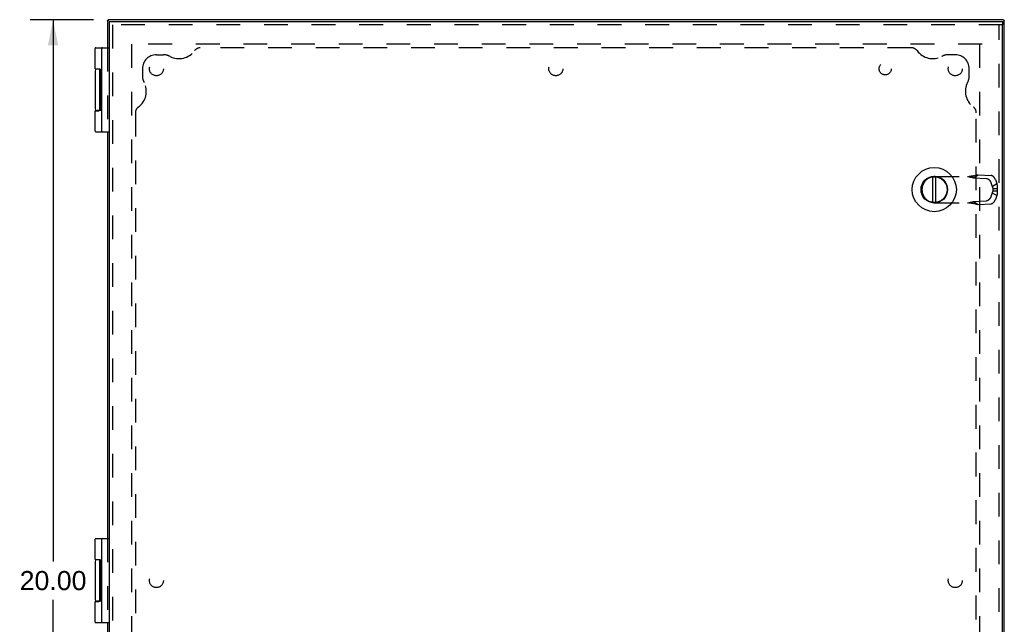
# Model space of a CAD drawing. Header units: inches. Extents: x 0 to 77.3, y 0 to 50.
# Tile 8 of 10: x 17.3 to 34.9, y 24.9 to 35.6. Entities that reach past the tile are written whole.
import ezdxf

# ---------------------------------------------------------------- set-up
doc = ezdxf.new("R2010")
doc.units = ezdxf.units.IN
doc.header["$LTSCALE"] = 4.25
doc.header["$MEASUREMENT"] = 0
doc.linetypes.add('HIDDEN', pattern=[0.2, 0.1, -0.1])
doc.layers.get('0').update_dxf_attribs({"linetype": 'CONTINUOUS'})
for name, color, linetype in [('DEFAULT_2', 8, 'HIDDEN'), ('DIMENSIONS', 7, 'CONTINUOUS'), ('DOOR_ASSEMBLY', 7, 'CONTINUOUS'), ('SUBPANEL', 7, 'CONTINUOUS')]:
    doc.layers.add(name, color=color, linetype=linetype)
doc.styles.get("Standard").update_dxf_attribs({"font": 'arial.ttf'})
doc.dimstyles.new('DIMSTYLE_1', dxfattribs={"dimtxt": 0.340909, "dimasz": 0.454545, "dimexe": 0.09, "dimexo": 0.07, "dimgap": 0.0375, "dimtad": 0, "dimtih": 1, "dimtoh": 1, "dimzin": 4, "dimdsep": 46, "dimtxsty": 'Standard', "dimblk": '_FILLED', "dimblk1": '_FILLED', "dimblk2": '_FILLED', "dimcen": 0.09, "dimadec": 3, "dimazin": 1, "dimtfac": 1, "dimtdec": 3, "dimtofl": 0, "dimtmove": 0, "dimatfit": 3, "dimldrblk": '_FILLED', "dimfxl": 0, "dimtolj": 1, "dimtzin": 4, "dimarcsym": 0})

# ---------------------------------------------------------------- blocks, each defined once
blk = doc.blocks.new('_FILLED')
at = {"color": 0, "linetype": 'ByBlock'}
blk.add_solid([(0, 0), (-1, 0.2), (-1, -0.2)], dxfattribs=at)
blk = doc.blocks.new('*D6')
at = {"layer": 'DIMENSIONS', "color": 2, "linetype": 'Continuous'}
for p, q in [((18.653, 35.637), (17.524, 35.637)), ((17.933, 35.637), (17.933, 25.978)), ((17.933, 15.637), (17.933, 25.296)), ((18.605, 15.637), (17.524, 15.637))]:
    blk.add_line(p, q, dxfattribs=at)
at = {"layer": 'DIMENSIONS', "color": 2, "linetype": 'Continuous', "xscale": 0.4545454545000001, "yscale": 0.4545454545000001, "zscale": 0.4545454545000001}
for p, rotation in [((17.933, 35.637), 90), ((17.933, 15.637), 270)]:
    blk.add_blockref('_FILLED', p, dxfattribs=dict(at, rotation=rotation))
at = {"layer": 'DIMENSIONS', "color": 2, "linetype": 'Continuous', "insert": (17.933, 25.807), "char_height": 0.3409, "width": 1.19128, "attachment_point": 2, "line_spacing_factor": 0.9}
blk.add_mtext('20.00', dxfattribs=at)

msp = doc.modelspace()

# ---------------------------------------------------------------- linework, layer by layer
at = {"color": 3, "linetype": 'Continuous'}
for p, q in [((18.902, 35.616), (18.902, 35.137)), ((34.881, 35.637), (18.962, 35.637)), ((34.902, 15.697), (34.902, 35.577)), ((18.902, 33.637), (18.902, 26.387)), ((18.902, 24.887), (18.902, 17.637))]:
    msp.add_line(p, q, dxfattribs=at)
at = {"color": 7, "linetype": 'Continuous'}
for p, q in [((18.97, 35.632), (18.919, 35.632)), ((18.962, 35.637), (18.962, 35.632)), ((34.897, 35.569), (34.897, 35.62)), ((34.902, 35.577), (34.897, 35.577))]:
    msp.add_line(p, q, dxfattribs=at)
at = {"color": 3, "linetype": 'Continuous'}
for points in [[(18.902, 35.616), (18.903, 35.617), (18.903, 35.617), (18.903, 35.617), (18.903, 35.618), (18.904, 35.618), (18.904, 35.619)], [(18.902, 35.616), (18.902, 35.616), (18.902, 35.616), (18.902, 35.616), (18.902, 35.616), (18.902, 35.616), (18.902, 35.616)], [(18.904, 35.619), (18.904, 35.619), (18.905, 35.62), (18.905, 35.621), (18.906, 35.621), (18.906, 35.622), (18.907, 35.622)], [(18.907, 35.622), (18.907, 35.623), (18.908, 35.624), (18.908, 35.625), (18.909, 35.626), (18.909, 35.626), (18.91, 35.627)], [(18.91, 35.627), (18.911, 35.628), (18.912, 35.63), (18.913, 35.631), (18.915, 35.631), (18.917, 35.632), (18.919, 35.632), (18.919, 35.632)], [(18.919, 35.632), (18.92, 35.632), (18.922, 35.632), (18.924, 35.631), (18.926, 35.63), (18.928, 35.629), (18.93, 35.627)], [(34.881, 35.637), (34.881, 35.637), (34.881, 35.637), (34.881, 35.637), (34.881, 35.637), (34.881, 35.637), (34.881, 35.637)], [(34.881, 35.637), (34.882, 35.636), (34.882, 35.636), (34.882, 35.636), (34.883, 35.636), (34.883, 35.635), (34.884, 35.635)], [(34.884, 35.635), (34.884, 35.634), (34.885, 35.634), (34.886, 35.634), (34.886, 35.633), (34.887, 35.633), (34.887, 35.632)], [(34.887, 35.632), (34.888, 35.631), (34.889, 35.631), (34.89, 35.631), (34.891, 35.63), (34.891, 35.629), (34.892, 35.629)], [(34.892, 35.629), (34.893, 35.628), (34.895, 35.627), (34.896, 35.625), (34.896, 35.624), (34.897, 35.622), (34.897, 35.62), (34.897, 35.62)], [(34.897, 35.62), (34.897, 35.618), (34.897, 35.616), (34.896, 35.614), (34.895, 35.612), (34.894, 35.611), (34.892, 35.609)]]:
    msp.add_lwpolyline(points, dxfattribs=at)
at = {"layer": 'DEFAULT_2', "color": 8, "linetype": 'HIDDEN'}
for p, q in [((18.902, 35.137), (18.902, 33.637)), ((19.34, 16.077), (19.34, 35.24)), ((34.505, 35.199), (19.342, 35.199)), ((34.464, 16.077), (34.464, 35.197)), ((18.902, 26.387), (18.902, 24.887))]:
    msp.add_line(p, q, dxfattribs=at)
at = {"layer": 'DOOR_ASSEMBLY', "color": 7, "linetype": 'Continuous'}
for p, q in [((18.931, 35.607), (18.931, 35.547)), ((34.871, 35.607), (34.871, 35.547)), ((18.695, 35.137), (18.931, 35.137)), ((18.682, 34.762), (18.682, 35.124)), ((18.801, 33.65), (18.801, 35.124)), ((18.682, 34.727), (18.682, 34.047)), ((18.766, 34.757), (18.712, 34.757)), ((18.761, 34.76), (18.761, 34.757)), ((18.767, 34.022), (18.767, 34.752)), ((18.791, 34.014), (18.791, 34.763)), ((18.801, 34.763), (18.791, 34.763)), ((18.801, 34.758), (18.791, 34.758)), ((18.801, 34.66), (18.791, 34.66)), ((18.801, 34.512), (18.791, 34.512)), ((18.801, 34.277), (18.791, 34.277)), ((18.801, 34.262), (18.791, 34.262)), ((18.682, 33.65), (18.682, 34.012)), ((18.682, 34.012), (18.751, 34.012)), ((18.766, 34.017), (18.712, 34.017)), ((18.761, 34.017), (18.761, 34.013)), ((18.801, 34.014), (18.791, 34.014)), ((18.695, 33.637), (18.931, 33.637)), ((33.624, 32.379), (33.624, 32.835)), ((33.683, 32.379), (33.683, 32.835)), ((18.682, 26.012), (18.682, 26.374)), ((18.695, 26.387), (18.931, 26.387)), ((18.801, 24.9), (18.801, 26.374)), ((18.766, 26.007), (18.712, 26.007)), ((18.761, 26.01), (18.761, 26.007)), ((18.767, 25.272), (18.767, 26.002)), ((18.791, 25.264), (18.791, 26.013)), ((18.801, 26.013), (18.791, 26.013)), ((18.801, 26.008), (18.791, 26.008)), ((18.682, 25.977), (18.682, 25.297)), ((18.801, 25.91), (18.791, 25.91)), ((18.801, 25.762), (18.791, 25.762)), ((18.801, 25.527), (18.791, 25.527)), ((18.801, 25.512), (18.791, 25.512)), ((18.682, 24.9), (18.682, 25.262)), ((18.682, 25.262), (18.751, 25.262)), ((18.766, 25.267), (18.712, 25.267)), ((18.761, 25.267), (18.761, 25.263)), ((18.801, 25.264), (18.791, 25.264)), ((18.695, 24.887), (18.931, 24.887))]:
    msp.add_line(p, q, dxfattribs=at)
at = {"layer": 'DOOR_ASSEMBLY', "color": 3, "linetype": 'Continuous'}
for p, q in [((18.931, 35.607), (34.871, 35.607)), ((18.931, 35.547), (18.931, 15.727)), ((34.871, 15.727), (34.871, 35.547))]:
    msp.add_line(p, q, dxfattribs=at)
at = {"layer": 'DOOR_ASSEMBLY', "color": 8, "linetype": 'HIDDEN'}
for p, q in [((34.871, 35.547), (18.931, 35.547)), ((18.991, 35.547), (18.991, 15.727)), ((34.811, 15.727), (34.811, 35.547)), ((34.353, 32.82), (34.435, 32.872)), ((34.435, 32.872), (34.667, 32.859)), ((33.669, 32.843), (34.322, 32.843)), ((34.353, 32.82), (34.586, 32.807)), ((34.662, 32.733), (34.686, 32.662)), ((34.686, 32.662), (34.768, 32.714)), ((34.743, 32.785), (34.768, 32.714)), ((33.433, 32.607), (33.433, 32.607)), ((34.686, 32.552), (34.662, 32.481)), ((34.686, 32.552), (34.768, 32.5)), ((34.697, 32.629), (34.773, 32.629)), ((34.697, 32.629), (34.697, 32.585)), ((34.697, 32.585), (34.773, 32.585)), ((34.768, 32.5), (34.743, 32.429)), ((34.773, 32.629), (34.773, 32.585)), ((33.669, 32.371), (34.322, 32.371)), ((34.353, 32.394), (34.586, 32.407)), ((34.353, 32.394), (34.435, 32.342)), ((34.357, 32.362), (34.37, 32.358)), ((34.37, 32.358), (34.382, 32.355)), ((34.435, 32.342), (34.667, 32.355))]:
    msp.add_line(p, q, dxfattribs=at)
at = {"layer": 'DOOR_ASSEMBLY', "color": 7, "linetype": 'Continuous'}
for points in [[(18.682, 34.762), (18.751, 34.762), (18.752, 34.762), (18.753, 34.762), (18.753, 34.762), (18.754, 34.762), (18.754, 34.762), (18.755, 34.762), (18.755, 34.762), (18.756, 34.762), (18.756, 34.762), (18.757, 34.762), (18.757, 34.762), (18.758, 34.761), (18.758, 34.761), (18.758, 34.761), (18.759, 34.761), (18.759, 34.761), (18.759, 34.761), (18.76, 34.761), (18.76, 34.761), (18.76, 34.761), (18.76, 34.761), (18.761, 34.761), (18.761, 34.76), (18.761, 34.76), (18.761, 34.76), (18.762, 34.76), (18.762, 34.76), (18.762, 34.76), (18.762, 34.76), (18.763, 34.76), (18.763, 34.76), (18.763, 34.759), (18.763, 34.759), (18.763, 34.759), (18.763, 34.759), (18.764, 34.759), (18.764, 34.759), (18.764, 34.759), (18.764, 34.759), (18.764, 34.758), (18.764, 34.758), (18.764, 34.758), (18.765, 34.758), (18.765, 34.758), (18.765, 34.758), (18.765, 34.758), (18.765, 34.758), (18.765, 34.758), (18.765, 34.757), (18.765, 34.757), (18.765, 34.757), (18.765, 34.757), (18.766, 34.757), (18.766, 34.757), (18.766, 34.757), (18.766, 34.757), (18.766, 34.756), (18.766, 34.756), (18.766, 34.756), (18.766, 34.756), (18.766, 34.756), (18.766, 34.756), (18.766, 34.756), (18.766, 34.756), (18.766, 34.755), (18.766, 34.755), (18.766, 34.755), (18.766, 34.755), (18.767, 34.755), (18.767, 34.755), (18.767, 34.755), (18.767, 34.755), (18.767, 34.755), (18.767, 34.754), (18.767, 34.754), (18.767, 34.754), (18.767, 34.754), (18.767, 34.754), (18.767, 34.754), (18.767, 34.754), (18.767, 34.754), (18.767, 34.754), (18.767, 34.753), (18.767, 34.753), (18.767, 34.753), (18.767, 34.753), (18.767, 34.753), (18.767, 34.753), (18.767, 34.753), (18.767, 34.753), (18.767, 34.753), (18.767, 34.752), (18.767, 34.752), (18.767, 34.752), (18.767, 34.752), (18.767, 34.752), (18.767, 34.752)], [(18.767, 34.022), (18.767, 34.022), (18.767, 34.022), (18.767, 34.022), (18.767, 34.022), (18.767, 34.021), (18.767, 34.021), (18.767, 34.021), (18.767, 34.021), (18.767, 34.021), (18.767, 34.021), (18.767, 34.021), (18.767, 34.021), (18.767, 34.021), (18.767, 34.02), (18.767, 34.02), (18.767, 34.02), (18.767, 34.02), (18.767, 34.02), (18.767, 34.02), (18.767, 34.02), (18.767, 34.02), (18.767, 34.02), (18.767, 34.019), (18.767, 34.019), (18.767, 34.019), (18.767, 34.019), (18.767, 34.019), (18.767, 34.019), (18.766, 34.019), (18.766, 34.019), (18.766, 34.019), (18.766, 34.018), (18.766, 34.018), (18.766, 34.018), (18.766, 34.018), (18.766, 34.018), (18.766, 34.018), (18.766, 34.018), (18.766, 34.018), (18.766, 34.018), (18.766, 34.017), (18.766, 34.017), (18.766, 34.017), (18.766, 34.017), (18.765, 34.017), (18.765, 34.017), (18.765, 34.017), (18.765, 34.017), (18.765, 34.016), (18.765, 34.016), (18.765, 34.016), (18.765, 34.016), (18.765, 34.016), (18.765, 34.016), (18.764, 34.016), (18.764, 34.016), (18.764, 34.015), (18.764, 34.015), (18.764, 34.015), (18.764, 34.015), (18.764, 34.015), (18.763, 34.015), (18.763, 34.015), (18.763, 34.015), (18.763, 34.014), (18.763, 34.014), (18.763, 34.014), (18.762, 34.014), (18.762, 34.014), (18.762, 34.014), (18.762, 34.014), (18.761, 34.014), (18.761, 34.014), (18.761, 34.013), (18.761, 34.013), (18.76, 34.013), (18.76, 34.013), (18.76, 34.013), (18.76, 34.013), (18.759, 34.013), (18.759, 34.013), (18.759, 34.013), (18.758, 34.013), (18.758, 34.013), (18.758, 34.012), (18.757, 34.012), (18.757, 34.012), (18.756, 34.012), (18.756, 34.012), (18.755, 34.012), (18.755, 34.012), (18.754, 34.012), (18.754, 34.012), (18.753, 34.012), (18.753, 34.012), (18.752, 34.012), (18.751, 34.012)], [(18.682, 26.012), (18.751, 26.012), (18.752, 26.012), (18.753, 26.012), (18.753, 26.012), (18.754, 26.012), (18.754, 26.012), (18.755, 26.012), (18.755, 26.012), (18.756, 26.012), (18.756, 26.012), (18.757, 26.012), (18.757, 26.012), (18.758, 26.011), (18.758, 26.011), (18.758, 26.011), (18.759, 26.011), (18.759, 26.011), (18.759, 26.011), (18.76, 26.011), (18.76, 26.011), (18.76, 26.011), (18.76, 26.011), (18.761, 26.011), (18.761, 26.01), (18.761, 26.01), (18.761, 26.01), (18.762, 26.01), (18.762, 26.01), (18.762, 26.01), (18.762, 26.01), (18.763, 26.01), (18.763, 26.01), (18.763, 26.009), (18.763, 26.009), (18.763, 26.009), (18.763, 26.009), (18.764, 26.009), (18.764, 26.009), (18.764, 26.009), (18.764, 26.009), (18.764, 26.008), (18.764, 26.008), (18.764, 26.008), (18.765, 26.008), (18.765, 26.008), (18.765, 26.008), (18.765, 26.008), (18.765, 26.008), (18.765, 26.008), (18.765, 26.007), (18.765, 26.007), (18.765, 26.007), (18.765, 26.007), (18.766, 26.007), (18.766, 26.007), (18.766, 26.007), (18.766, 26.007), (18.766, 26.006), (18.766, 26.006), (18.766, 26.006), (18.766, 26.006), (18.766, 26.006), (18.766, 26.006), (18.766, 26.006), (18.766, 26.006), (18.766, 26.005), (18.766, 26.005), (18.766, 26.005), (18.766, 26.005), (18.767, 26.005), (18.767, 26.005), (18.767, 26.005), (18.767, 26.005), (18.767, 26.005), (18.767, 26.004), (18.767, 26.004), (18.767, 26.004), (18.767, 26.004), (18.767, 26.004), (18.767, 26.004), (18.767, 26.004), (18.767, 26.004), (18.767, 26.004), (18.767, 26.003), (18.767, 26.003), (18.767, 26.003), (18.767, 26.003), (18.767, 26.003), (18.767, 26.003), (18.767, 26.003), (18.767, 26.003), (18.767, 26.003), (18.767, 26.002), (18.767, 26.002), (18.767, 26.002), (18.767, 26.002), (18.767, 26.002), (18.767, 26.002)], [(18.767, 25.272), (18.767, 25.272), (18.767, 25.272), (18.767, 25.272), (18.767, 25.272), (18.767, 25.271), (18.767, 25.271), (18.767, 25.271), (18.767, 25.271), (18.767, 25.271), (18.767, 25.271), (18.767, 25.271), (18.767, 25.271), (18.767, 25.271), (18.767, 25.27), (18.767, 25.27), (18.767, 25.27), (18.767, 25.27), (18.767, 25.27), (18.767, 25.27), (18.767, 25.27), (18.767, 25.27), (18.767, 25.27), (18.767, 25.269), (18.767, 25.269), (18.767, 25.269), (18.767, 25.269), (18.767, 25.269), (18.767, 25.269), (18.766, 25.269), (18.766, 25.269), (18.766, 25.269), (18.766, 25.268), (18.766, 25.268), (18.766, 25.268), (18.766, 25.268), (18.766, 25.268), (18.766, 25.268), (18.766, 25.268), (18.766, 25.268), (18.766, 25.268), (18.766, 25.267), (18.766, 25.267), (18.766, 25.267), (18.766, 25.267), (18.765, 25.267), (18.765, 25.267), (18.765, 25.267), (18.765, 25.267), (18.765, 25.266), (18.765, 25.266), (18.765, 25.266), (18.765, 25.266), (18.765, 25.266), (18.765, 25.266), (18.764, 25.266), (18.764, 25.266), (18.764, 25.265), (18.764, 25.265), (18.764, 25.265), (18.764, 25.265), (18.764, 25.265), (18.763, 25.265), (18.763, 25.265), (18.763, 25.265), (18.763, 25.264), (18.763, 25.264), (18.763, 25.264), (18.762, 25.264), (18.762, 25.264), (18.762, 25.264), (18.762, 25.264), (18.761, 25.264), (18.761, 25.264), (18.761, 25.263), (18.761, 25.263), (18.76, 25.263), (18.76, 25.263), (18.76, 25.263), (18.76, 25.263), (18.759, 25.263), (18.759, 25.263), (18.759, 25.263), (18.758, 25.263), (18.758, 25.263), (18.758, 25.262), (18.757, 25.262), (18.757, 25.262), (18.756, 25.262), (18.756, 25.262), (18.755, 25.262), (18.755, 25.262), (18.754, 25.262), (18.754, 25.262), (18.753, 25.262), (18.753, 25.262), (18.752, 25.262), (18.751, 25.262)]]:
    msp.add_lwpolyline(points, dxfattribs=at)
at = {"layer": 'DOOR_ASSEMBLY', "color": 8, "linetype": 'HIDDEN'}
for points in [[(34.37, 32.856), (34.364, 32.854), (34.357, 32.852), (34.351, 32.851), (34.344, 32.85), (34.337, 32.848), (34.331, 32.847), (34.324, 32.846), (34.317, 32.846), (34.311, 32.845), (34.304, 32.844), (34.297, 32.844), (34.29, 32.843), (34.284, 32.843), (34.277, 32.843)], [(34.322, 32.843), (34.331, 32.845), (34.34, 32.848), (34.349, 32.85), (34.357, 32.852), (34.382, 32.859)], [(34.382, 32.859), (34.39, 32.861), (34.398, 32.863), (34.405, 32.865), (34.413, 32.867), (34.42, 32.869), (34.427, 32.87), (34.435, 32.872)], [(34.743, 32.785), (34.742, 32.787), (34.741, 32.79), (34.741, 32.792), (34.74, 32.794), (34.739, 32.796), (34.738, 32.798), (34.736, 32.801), (34.735, 32.803), (34.734, 32.805), (34.733, 32.807), (34.732, 32.809), (34.73, 32.811), (34.729, 32.813), (34.728, 32.815), (34.726, 32.818), (34.725, 32.82), (34.723, 32.821), (34.722, 32.823), (34.72, 32.825), (34.719, 32.827), (34.717, 32.829), (34.716, 32.831), (34.714, 32.833), (34.712, 32.834), (34.711, 32.836), (34.709, 32.838), (34.707, 32.839), (34.706, 32.841), (34.704, 32.842), (34.702, 32.843), (34.7, 32.845), (34.699, 32.846), (34.697, 32.847), (34.695, 32.849), (34.693, 32.85), (34.691, 32.851), (34.69, 32.852), (34.688, 32.853), (34.686, 32.854), (34.684, 32.854), (34.683, 32.855), (34.681, 32.856), (34.679, 32.856), (34.677, 32.857), (34.676, 32.857), (34.674, 32.858), (34.672, 32.858), (34.671, 32.858), (34.669, 32.859), (34.667, 32.859)], [(34.246, 32.843), (34.26, 32.84), (34.274, 32.838), (34.288, 32.835), (34.301, 32.832), (34.314, 32.829), (34.327, 32.826), (34.34, 32.823), (34.353, 32.82)], [(34.586, 32.807), (34.587, 32.807), (34.589, 32.807), (34.591, 32.806), (34.592, 32.806), (34.594, 32.806), (34.596, 32.805), (34.598, 32.805), (34.599, 32.804), (34.601, 32.803), (34.603, 32.803), (34.605, 32.802), (34.606, 32.801), (34.608, 32.8), (34.61, 32.799), (34.612, 32.798), (34.614, 32.797), (34.615, 32.796), (34.617, 32.794), (34.619, 32.793), (34.621, 32.792), (34.622, 32.79), (34.624, 32.789), (34.626, 32.787), (34.628, 32.786), (34.629, 32.784), (34.631, 32.783), (34.633, 32.781), (34.634, 32.779), (34.636, 32.777), (34.637, 32.775), (34.639, 32.774), (34.64, 32.772), (34.642, 32.77), (34.643, 32.768), (34.645, 32.766), (34.646, 32.764), (34.648, 32.762), (34.649, 32.76), (34.65, 32.758), (34.651, 32.755), (34.653, 32.753), (34.654, 32.751), (34.655, 32.749), (34.656, 32.747), (34.657, 32.744), (34.658, 32.742), (34.659, 32.74), (34.66, 32.738), (34.661, 32.736), (34.662, 32.733)], [(34.768, 32.714), (34.769, 32.71), (34.77, 32.706), (34.77, 32.702), (34.771, 32.698), (34.772, 32.693), (34.772, 32.689), (34.773, 32.685), (34.773, 32.681), (34.774, 32.677), (34.774, 32.673), (34.774, 32.668), (34.774, 32.664), (34.774, 32.66), (34.774, 32.655), (34.774, 32.651), (34.774, 32.647), (34.774, 32.642), (34.774, 32.638), (34.773, 32.633), (34.773, 32.629)], [(34.686, 32.662), (34.687, 32.66), (34.688, 32.657), (34.689, 32.655), (34.69, 32.653), (34.691, 32.651), (34.692, 32.648), (34.693, 32.646), (34.694, 32.644), (34.694, 32.641), (34.695, 32.639), (34.696, 32.636), (34.696, 32.634), (34.697, 32.631), (34.697, 32.629)], [(34.697, 32.585), (34.697, 32.582), (34.696, 32.58), (34.696, 32.578), (34.695, 32.575), (34.694, 32.573), (34.694, 32.57), (34.693, 32.568), (34.692, 32.566), (34.691, 32.563), (34.69, 32.561), (34.689, 32.559), (34.688, 32.556), (34.687, 32.554), (34.686, 32.552)], [(34.773, 32.585), (34.773, 32.58), (34.774, 32.575), (34.774, 32.57), (34.774, 32.565), (34.774, 32.561), (34.774, 32.556), (34.774, 32.551), (34.774, 32.546), (34.774, 32.541), (34.774, 32.537), (34.773, 32.532), (34.773, 32.527), (34.772, 32.523), (34.771, 32.518), (34.771, 32.514), (34.77, 32.509), (34.769, 32.505), (34.768, 32.5)], [(34.246, 32.371), (34.26, 32.374), (34.274, 32.376), (34.288, 32.379), (34.301, 32.382), (34.314, 32.385), (34.327, 32.388), (34.34, 32.391), (34.353, 32.394)], [(34.277, 32.371), (34.284, 32.371), (34.29, 32.371), (34.297, 32.37), (34.304, 32.37), (34.311, 32.369), (34.317, 32.368), (34.324, 32.368), (34.331, 32.367), (34.337, 32.365), (34.344, 32.364), (34.351, 32.363), (34.357, 32.361), (34.364, 32.36), (34.37, 32.358)], [(34.322, 32.371), (34.331, 32.368), (34.34, 32.366), (34.349, 32.364), (34.357, 32.362)], [(34.382, 32.355), (34.39, 32.353), (34.398, 32.351), (34.405, 32.349), (34.413, 32.347), (34.42, 32.345), (34.427, 32.344), (34.435, 32.342)], [(34.662, 32.481), (34.661, 32.478), (34.66, 32.476), (34.659, 32.474), (34.658, 32.472), (34.657, 32.469), (34.656, 32.467), (34.655, 32.465), (34.654, 32.463), (34.653, 32.461), (34.651, 32.459), (34.65, 32.456), (34.649, 32.454), (34.648, 32.452), (34.646, 32.45), (34.645, 32.448), (34.643, 32.446), (34.642, 32.444), (34.64, 32.442), (34.639, 32.44), (34.637, 32.438), (34.636, 32.437), (34.634, 32.435), (34.633, 32.433), (34.631, 32.431), (34.629, 32.43), (34.628, 32.428), (34.626, 32.427), (34.624, 32.425), (34.622, 32.424), (34.621, 32.422), (34.619, 32.421), (34.617, 32.42), (34.615, 32.418), (34.614, 32.417), (34.612, 32.416), (34.61, 32.415), (34.608, 32.414), (34.606, 32.413), (34.605, 32.412), (34.603, 32.411), (34.601, 32.411), (34.599, 32.41), (34.598, 32.409), (34.596, 32.409), (34.594, 32.408), (34.592, 32.408), (34.591, 32.408), (34.589, 32.407), (34.587, 32.407), (34.586, 32.407)], [(34.667, 32.355), (34.669, 32.355), (34.671, 32.356), (34.672, 32.356), (34.674, 32.356), (34.676, 32.357), (34.677, 32.357), (34.679, 32.358), (34.681, 32.358), (34.683, 32.359), (34.684, 32.36), (34.686, 32.36), (34.688, 32.361), (34.69, 32.362), (34.691, 32.363), (34.693, 32.364), (34.695, 32.365), (34.697, 32.367), (34.699, 32.368), (34.7, 32.369), (34.702, 32.37), (34.704, 32.372), (34.706, 32.373), (34.707, 32.375), (34.709, 32.376), (34.711, 32.378), (34.712, 32.38), (34.714, 32.381), (34.716, 32.383), (34.717, 32.385), (34.719, 32.387), (34.72, 32.389), (34.722, 32.39), (34.723, 32.392), (34.725, 32.394), (34.726, 32.396), (34.728, 32.398), (34.729, 32.401), (34.73, 32.403), (34.732, 32.405), (34.733, 32.407), (34.734, 32.409), (34.735, 32.411), (34.736, 32.413), (34.738, 32.416), (34.739, 32.418), (34.74, 32.42), (34.741, 32.422), (34.741, 32.424), (34.742, 32.427), (34.743, 32.429)]]:
    msp.add_lwpolyline(points, dxfattribs=at)
at = {"layer": 'DOOR_ASSEMBLY', "color": 7, "linetype": 'Continuous'}
for radius in [0.394, 0.237, 0.23]:
    msp.add_circle((33.653, 32.607), radius, dxfattribs=at)
for centre, radius, start, end in [((18.695, 35.124), 0.013, 90, 180), ((18.814, 35.124), 0.013, 90, 180), ((18.712, 34.727), 0.03, 90, 180), ((18.712, 34.047), 0.03, 180, 270), ((18.695, 33.65), 0.013, 180, 270), ((18.814, 33.65), 0.013, 180, 270), ((18.695, 26.374), 0.013, 90, 180), ((18.814, 26.374), 0.013, 90, 180), ((18.712, 25.977), 0.03, 90, 180), ((18.712, 25.297), 0.03, 180, 270), ((18.695, 24.9), 0.013, 180, 270), ((18.814, 24.9), 0.013, 180, 270)]:
    msp.add_arc(centre, radius, start, end, dxfattribs=at)
at = {"layer": 'DOOR_ASSEMBLY', "color": 8, "linetype": 'HIDDEN'}
for start, end in [(90, 180), (180, 270)]:
    msp.add_arc((33.669, 32.607), 0.236, start, end, dxfattribs=at)
at = {"layer": 'SUBPANEL', "color": 8, "linetype": 'HIDDEN'}
for p, q in [((33.244, 35.137), (20.56, 35.137)), ((19.777, 35.012), (19.902, 35.012)), ((34.027, 35.012), (33.902, 35.012)), ((19.527, 34.762), (19.527, 34.637)), ((34.277, 34.637), (34.277, 34.762)), ((19.402, 33.979), (19.402, 17.295)), ((34.402, 17.295), (34.402, 33.979))]:
    msp.add_line(p, q, dxfattribs=at)
for centre, radius in [((19.777, 34.762), 0.125), ((26.902, 34.762), 0.125), ((32.777, 34.762), 0.109), ((34.027, 34.762), 0.125), ((19.777, 25.637), 0.125), ((34.027, 25.637), 0.125)]:
    msp.add_circle(centre, radius, dxfattribs=at)
for centre, radius, start, end in [((20.56, 35.012), 0.125, 90, 144.1013), ((33.244, 35.012), 0.125, 35.8987, 90), ((19.777, 34.762), 0.25, 90, 180), ((19.902, 34.762), 0.25, 62.1089, 90), ((20.18, 35.287), 0.344, 242.1089, 324.1013), ((33.624, 35.287), 0.344, 215.8987, 297.8911), ((33.902, 34.762), 0.25, 90, 117.8911), ((34.027, 34.762), 0.25, 0, 90), ((19.777, 34.637), 0.25, 180, 207.8911), ((34.027, 34.637), 0.25, 332.1089, 360), ((19.252, 34.359), 0.344, 305.8987, 27.8911), ((34.552, 34.359), 0.344, 152.1089, 234.1013), ((19.527, 33.979), 0.125, 125.8987, 180), ((34.277, 33.979), 0.125, 0, 54.1013)]:
    msp.add_arc(centre, radius, start, end, dxfattribs=at)

# ---------------------------------------------------------------- dimensions: what is measured, and where the dimension line sits
at = {"layer": 'DIMENSIONS', "color": 2, "linetype": 'Continuous'}
dim = msp.add_linear_dim(base=(17.933, 15.637), p1=(18.723, 35.637), p2=(18.675, 15.637), angle=270, dimstyle='DIMSTYLE_1', dxfattribs=at)
dim.commit()
dim.dimension.update_dxf_attribs({"geometry": '*D6', "text_midpoint": (17.929, 25.635), "dimtype": 160})

doc.saveas('drawing.dxf')
